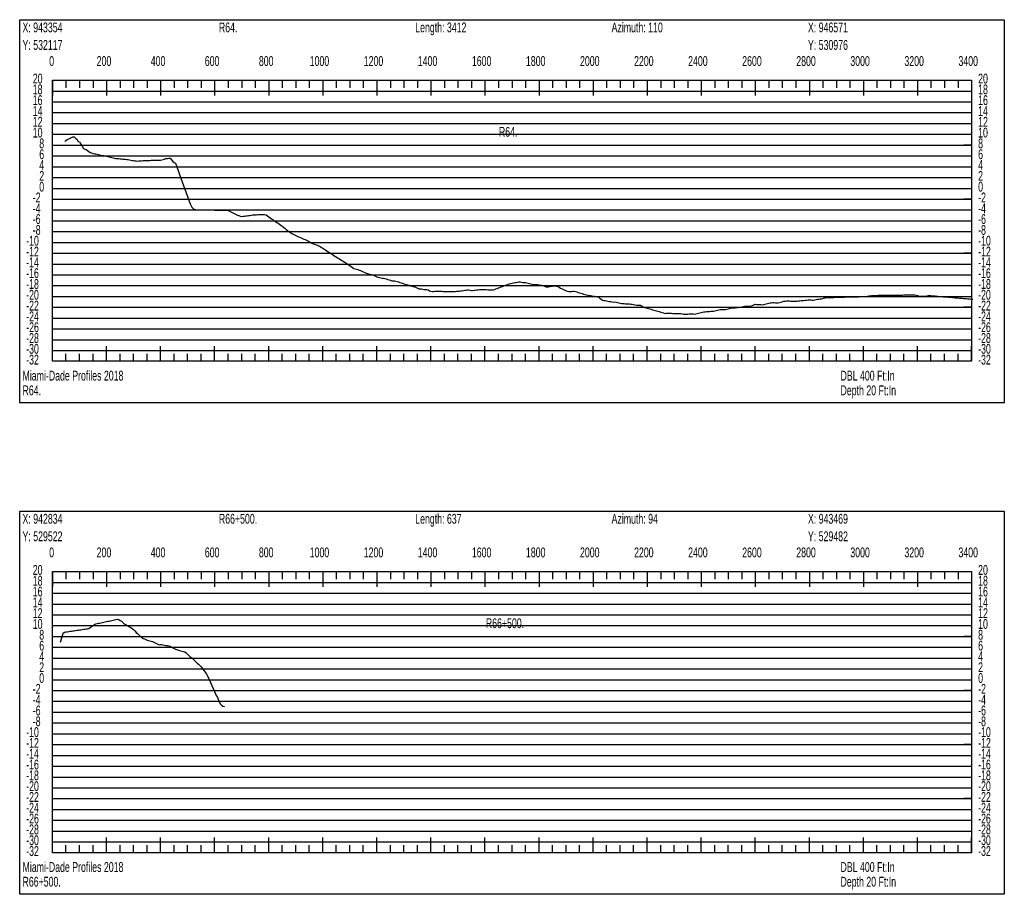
# Model space of a CAD drawing. Header units: feet. Extents: x 1 to 30, y -268 to -1.
# Tile 27 of 94: x 11 to 20, y -191 to -183. Entities that reach past the tile are written whole.
import ezdxf

# ---------------------------------------------------------------- set-up
doc = ezdxf.new("R2010")
doc.units = ezdxf.units.FT
doc.header["$MEASUREMENT"] = 0
doc.layers.add('LABELS', color=7, linetype='Continuous')
doc.layers.add('XSECTION', color=7, linetype='Continuous')

msp = doc.modelspace()

# ---------------------------------------------------------------- linework, layer by layer
at = {"layer": 'XSECTION', "color": 0, "linetype": 'Continuous'}
for points in [[(11.106, -182.8), (20.212, -182.8), (20.212, -186.345), (11.106, -186.345), (11.106, -182.8)], [(11.409, -183.36), (19.909, -183.36), (19.909, -185.96), (11.409, -185.96), (11.409, -183.36)], [(11.409, -183.36), (11.409, -183.501)], [(11.409, -183.36), (11.409, -183.501)], [(11.409, -183.36), (11.409, -183.43)], [(11.409, -183.36), (11.409, -183.43)], [(11.534, -183.36), (11.534, -183.43)], [(11.659, -183.36), (11.659, -183.43)], [(11.784, -183.36), (11.784, -183.43)], [(11.909, -183.36), (11.909, -183.501)], [(11.909, -183.36), (11.909, -183.43)], [(12.034, -183.36), (12.034, -183.43)], [(12.159, -183.36), (12.159, -183.43)], [(12.284, -183.36), (12.284, -183.43)], [(12.409, -183.36), (12.409, -183.501)], [(12.409, -183.36), (12.409, -183.43)], [(12.534, -183.36), (12.534, -183.43)], [(12.659, -183.36), (12.659, -183.43)], [(12.784, -183.36), (12.784, -183.43)], [(12.909, -183.36), (12.909, -183.501)], [(12.909, -183.36), (12.909, -183.43)], [(13.034, -183.36), (13.034, -183.43)], [(13.159, -183.36), (13.159, -183.43)], [(13.284, -183.36), (13.284, -183.43)], [(13.409, -183.36), (13.409, -183.501)], [(13.409, -183.36), (13.409, -183.43)], [(13.534, -183.36), (13.534, -183.43)], [(13.659, -183.36), (13.659, -183.43)], [(13.784, -183.36), (13.784, -183.43)], [(13.909, -183.36), (13.909, -183.501)], [(13.909, -183.36), (13.909, -183.43)], [(14.034, -183.36), (14.034, -183.43)], [(14.159, -183.36), (14.159, -183.43)], [(14.284, -183.36), (14.284, -183.43)], [(14.409, -183.36), (14.409, -183.501)], [(14.409, -183.36), (14.409, -183.43)], [(14.534, -183.36), (14.534, -183.43)], [(14.659, -183.36), (14.659, -183.43)], [(14.784, -183.36), (14.784, -183.43)], [(14.909, -183.36), (14.909, -183.501)], [(14.909, -183.36), (14.909, -183.43)], [(15.034, -183.36), (15.034, -183.43)], [(15.159, -183.36), (15.159, -183.43)], [(15.284, -183.36), (15.284, -183.43)], [(15.409, -183.36), (15.409, -183.501)], [(15.409, -183.36), (15.409, -183.43)], [(15.534, -183.36), (15.534, -183.43)], [(15.659, -183.36), (15.659, -183.43)], [(15.784, -183.36), (15.784, -183.43)], [(15.909, -183.36), (15.909, -183.501)], [(15.909, -183.36), (15.909, -183.43)], [(16.034, -183.36), (16.034, -183.43)], [(16.159, -183.36), (16.159, -183.43)], [(16.284, -183.36), (16.284, -183.43)], [(16.409, -183.36), (16.409, -183.501)], [(16.409, -183.36), (16.409, -183.43)], [(16.534, -183.36), (16.534, -183.43)], [(16.659, -183.36), (16.659, -183.43)], [(16.784, -183.36), (16.784, -183.43)], [(16.909, -183.36), (16.909, -183.501)], [(16.909, -183.36), (16.909, -183.43)], [(17.034, -183.36), (17.034, -183.43)], [(17.159, -183.36), (17.159, -183.43)], [(17.284, -183.36), (17.284, -183.43)], [(17.409, -183.36), (17.409, -183.501)], [(17.409, -183.36), (17.409, -183.43)], [(17.534, -183.36), (17.534, -183.43)], [(17.659, -183.36), (17.659, -183.43)], [(17.784, -183.36), (17.784, -183.43)], [(17.909, -183.36), (17.909, -183.501)], [(17.909, -183.36), (17.909, -183.43)], [(18.034, -183.36), (18.034, -183.43)], [(18.159, -183.36), (18.159, -183.43)], [(18.284, -183.36), (18.284, -183.43)], [(18.409, -183.36), (18.409, -183.501)], [(18.409, -183.36), (18.409, -183.43)], [(18.534, -183.36), (18.534, -183.43)], [(18.659, -183.36), (18.659, -183.43)], [(18.784, -183.36), (18.784, -183.43)], [(18.909, -183.36), (18.909, -183.501)], [(18.909, -183.36), (18.909, -183.43)], [(19.034, -183.36), (19.034, -183.43)], [(19.159, -183.36), (19.159, -183.43)], [(19.284, -183.36), (19.284, -183.43)], [(19.409, -183.36), (19.409, -183.501)], [(19.409, -183.36), (19.409, -183.43)], [(19.534, -183.36), (19.534, -183.43)], [(19.659, -183.36), (19.659, -183.43)], [(19.784, -183.36), (19.784, -183.43)], [(19.909, -183.36), (19.909, -183.501)], [(19.909, -183.36), (19.909, -183.43)], [(11.409, -183.96), (11.479, -183.96)], [(19.909, -183.96), (19.839, -183.96)], [(11.409, -184.46), (11.479, -184.46)], [(19.909, -184.46), (19.839, -184.46)], [(11.409, -184.96), (11.479, -184.96)], [(19.909, -184.96), (19.839, -184.96)], [(11.409, -185.46), (11.479, -185.46)], [(19.909, -185.46), (19.839, -185.46)], [(11.409, -185.96), (11.409, -185.819)], [(11.409, -185.96), (11.409, -185.819)], [(11.909, -185.96), (11.909, -185.819)], [(12.409, -185.96), (12.409, -185.819)], [(12.909, -185.96), (12.909, -185.819)], [(13.409, -185.96), (13.409, -185.819)], [(13.909, -185.96), (13.909, -185.819)], [(14.409, -185.96), (14.409, -185.819)], [(14.909, -185.96), (14.909, -185.819)], [(15.409, -185.96), (15.409, -185.819)], [(15.909, -185.96), (15.909, -185.819)], [(16.409, -185.96), (16.409, -185.819)], [(16.909, -185.96), (16.909, -185.819)], [(17.409, -185.96), (17.409, -185.819)], [(17.909, -185.96), (17.909, -185.819)], [(18.409, -185.96), (18.409, -185.819)], [(18.909, -185.96), (18.909, -185.819)], [(19.409, -185.96), (19.409, -185.819)], [(19.909, -185.96), (19.909, -185.819)], [(11.409, -185.96), (11.409, -185.89)], [(11.409, -185.96), (11.409, -185.89)], [(11.534, -185.96), (11.534, -185.89)], [(11.659, -185.96), (11.659, -185.89)], [(11.784, -185.96), (11.784, -185.89)], [(11.909, -185.96), (11.909, -185.89)], [(12.034, -185.96), (12.034, -185.89)], [(12.159, -185.96), (12.159, -185.89)], [(12.284, -185.96), (12.284, -185.89)], [(12.409, -185.96), (12.409, -185.89)], [(12.534, -185.96), (12.534, -185.89)], [(12.659, -185.96), (12.659, -185.89)], [(12.784, -185.96), (12.784, -185.89)], [(12.909, -185.96), (12.909, -185.89)], [(13.034, -185.96), (13.034, -185.89)], [(13.159, -185.96), (13.159, -185.89)], [(13.284, -185.96), (13.284, -185.89)], [(13.409, -185.96), (13.409, -185.89)], [(13.534, -185.96), (13.534, -185.89)], [(13.659, -185.96), (13.659, -185.89)], [(13.784, -185.96), (13.784, -185.89)], [(13.909, -185.96), (13.909, -185.89)], [(14.034, -185.96), (14.034, -185.89)], [(14.159, -185.96), (14.159, -185.89)], [(14.284, -185.96), (14.284, -185.89)], [(14.409, -185.96), (14.409, -185.89)], [(14.534, -185.96), (14.534, -185.89)], [(14.659, -185.96), (14.659, -185.89)], [(14.784, -185.96), (14.784, -185.89)], [(14.909, -185.96), (14.909, -185.89)], [(15.034, -185.96), (15.034, -185.89)], [(15.159, -185.96), (15.159, -185.89)], [(15.284, -185.96), (15.284, -185.89)], [(15.409, -185.96), (15.409, -185.89)], [(15.534, -185.96), (15.534, -185.89)], [(15.659, -185.96), (15.659, -185.89)], [(15.784, -185.96), (15.784, -185.89)], [(15.909, -185.96), (15.909, -185.89)], [(16.034, -185.96), (16.034, -185.89)], [(16.159, -185.96), (16.159, -185.89)], [(16.284, -185.96), (16.284, -185.89)], [(16.409, -185.96), (16.409, -185.89)], [(16.534, -185.96), (16.534, -185.89)], [(16.659, -185.96), (16.659, -185.89)], [(16.784, -185.96), (16.784, -185.89)], [(16.909, -185.96), (16.909, -185.89)], [(17.034, -185.96), (17.034, -185.89)], [(17.159, -185.96), (17.159, -185.89)], [(17.284, -185.96), (17.284, -185.89)], [(17.409, -185.96), (17.409, -185.89)], [(17.534, -185.96), (17.534, -185.89)], [(17.659, -185.96), (17.659, -185.89)], [(17.784, -185.96), (17.784, -185.89)], [(17.909, -185.96), (17.909, -185.89)], [(18.034, -185.96), (18.034, -185.89)], [(18.159, -185.96), (18.159, -185.89)], [(18.284, -185.96), (18.284, -185.89)], [(18.409, -185.96), (18.409, -185.89)], [(18.534, -185.96), (18.534, -185.89)], [(18.659, -185.96), (18.659, -185.89)], [(18.784, -185.96), (18.784, -185.89)], [(18.909, -185.96), (18.909, -185.89)], [(19.034, -185.96), (19.034, -185.89)], [(19.159, -185.96), (19.159, -185.89)], [(19.284, -185.96), (19.284, -185.89)], [(19.409, -185.96), (19.409, -185.89)], [(19.534, -185.96), (19.534, -185.89)], [(19.659, -185.96), (19.659, -185.89)], [(19.784, -185.96), (19.784, -185.89)], [(19.909, -185.96), (19.909, -185.89)], [(11.106, -187.345), (20.212, -187.345), (20.212, -190.89), (11.106, -190.89), (11.106, -187.345)], [(11.409, -187.905), (19.909, -187.905), (19.909, -190.505), (11.409, -190.505), (11.409, -187.905)], [(11.409, -187.905), (11.409, -188.046)], [(11.409, -187.905), (11.409, -188.046)], [(11.409, -187.905), (11.409, -187.975)], [(11.409, -187.905), (11.409, -187.975)], [(11.534, -187.905), (11.534, -187.975)], [(11.659, -187.905), (11.659, -187.975)], [(11.784, -187.905), (11.784, -187.975)], [(11.909, -187.905), (11.909, -188.046)], [(11.909, -187.905), (11.909, -187.975)], [(12.034, -187.905), (12.034, -187.975)], [(12.159, -187.905), (12.159, -187.975)], [(12.284, -187.905), (12.284, -187.975)], [(12.409, -187.905), (12.409, -188.046)], [(12.409, -187.905), (12.409, -187.975)], [(12.534, -187.905), (12.534, -187.975)], [(12.659, -187.905), (12.659, -187.975)], [(12.784, -187.905), (12.784, -187.975)], [(12.909, -187.905), (12.909, -188.046)], [(12.909, -187.905), (12.909, -187.975)], [(13.034, -187.905), (13.034, -187.975)], [(13.159, -187.905), (13.159, -187.975)], [(13.284, -187.905), (13.284, -187.975)], [(13.409, -187.905), (13.409, -188.046)], [(13.409, -187.905), (13.409, -187.975)], [(13.534, -187.905), (13.534, -187.975)], [(13.659, -187.905), (13.659, -187.975)], [(13.784, -187.905), (13.784, -187.975)], [(13.909, -187.905), (13.909, -188.046)], [(13.909, -187.905), (13.909, -187.975)], [(14.034, -187.905), (14.034, -187.975)], [(14.159, -187.905), (14.159, -187.975)], [(14.284, -187.905), (14.284, -187.975)], [(14.409, -187.905), (14.409, -188.046)], [(14.409, -187.905), (14.409, -187.975)], [(14.534, -187.905), (14.534, -187.975)], [(14.659, -187.905), (14.659, -187.975)], [(14.784, -187.905), (14.784, -187.975)], [(14.909, -187.905), (14.909, -188.046)], [(14.909, -187.905), (14.909, -187.975)], [(15.034, -187.905), (15.034, -187.975)], [(15.159, -187.905), (15.159, -187.975)], [(15.284, -187.905), (15.284, -187.975)], [(15.409, -187.905), (15.409, -188.046)], [(15.409, -187.905), (15.409, -187.975)], [(15.534, -187.905), (15.534, -187.975)], [(15.659, -187.905), (15.659, -187.975)], [(15.784, -187.905), (15.784, -187.975)], [(15.909, -187.905), (15.909, -188.046)], [(15.909, -187.905), (15.909, -187.975)], [(16.034, -187.905), (16.034, -187.975)], [(16.159, -187.905), (16.159, -187.975)], [(16.284, -187.905), (16.284, -187.975)], [(16.409, -187.905), (16.409, -188.046)], [(16.409, -187.905), (16.409, -187.975)], [(16.534, -187.905), (16.534, -187.975)], [(16.659, -187.905), (16.659, -187.975)], [(16.784, -187.905), (16.784, -187.975)], [(16.909, -187.905), (16.909, -188.046)], [(16.909, -187.905), (16.909, -187.975)], [(17.034, -187.905), (17.034, -187.975)], [(17.159, -187.905), (17.159, -187.975)], [(17.284, -187.905), (17.284, -187.975)], [(17.409, -187.905), (17.409, -188.046)], [(17.409, -187.905), (17.409, -187.975)], [(17.534, -187.905), (17.534, -187.975)], [(17.659, -187.905), (17.659, -187.975)], [(17.784, -187.905), (17.784, -187.975)], [(17.909, -187.905), (17.909, -188.046)], [(17.909, -187.905), (17.909, -187.975)], [(18.034, -187.905), (18.034, -187.975)], [(18.159, -187.905), (18.159, -187.975)], [(18.284, -187.905), (18.284, -187.975)], [(18.409, -187.905), (18.409, -188.046)], [(18.409, -187.905), (18.409, -187.975)], [(18.534, -187.905), (18.534, -187.975)], [(18.659, -187.905), (18.659, -187.975)], [(18.784, -187.905), (18.784, -187.975)], [(18.909, -187.905), (18.909, -188.046)], [(18.909, -187.905), (18.909, -187.975)], [(19.034, -187.905), (19.034, -187.975)], [(19.159, -187.905), (19.159, -187.975)], [(19.284, -187.905), (19.284, -187.975)], [(19.409, -187.905), (19.409, -188.046)], [(19.409, -187.905), (19.409, -187.975)], [(19.534, -187.905), (19.534, -187.975)], [(19.659, -187.905), (19.659, -187.975)], [(19.784, -187.905), (19.784, -187.975)], [(19.909, -187.905), (19.909, -188.046)], [(19.909, -187.905), (19.909, -187.975)], [(11.409, -188.505), (11.479, -188.505)], [(19.909, -188.505), (19.839, -188.505)], [(11.409, -189.005), (11.479, -189.005)], [(19.909, -189.005), (19.839, -189.005)], [(11.409, -189.505), (11.479, -189.505)], [(19.909, -189.505), (19.839, -189.505)], [(11.409, -190.005), (11.479, -190.005)], [(19.909, -190.005), (19.839, -190.005)], [(11.409, -190.505), (11.409, -190.364)], [(11.409, -190.505), (11.409, -190.364)], [(11.909, -190.505), (11.909, -190.364)], [(12.409, -190.505), (12.409, -190.364)], [(12.909, -190.505), (12.909, -190.364)], [(13.409, -190.505), (13.409, -190.364)], [(13.909, -190.505), (13.909, -190.364)], [(14.409, -190.505), (14.409, -190.364)], [(14.909, -190.505), (14.909, -190.364)], [(15.409, -190.505), (15.409, -190.364)], [(15.909, -190.505), (15.909, -190.364)], [(16.409, -190.505), (16.409, -190.364)], [(16.909, -190.505), (16.909, -190.364)], [(17.409, -190.505), (17.409, -190.364)], [(17.909, -190.505), (17.909, -190.364)], [(18.409, -190.505), (18.409, -190.364)], [(18.909, -190.505), (18.909, -190.364)], [(19.409, -190.505), (19.409, -190.364)], [(19.909, -190.505), (19.909, -190.364)], [(11.409, -190.505), (11.409, -190.435)], [(11.409, -190.505), (11.409, -190.435)], [(11.534, -190.505), (11.534, -190.435)], [(11.659, -190.505), (11.659, -190.435)], [(11.784, -190.505), (11.784, -190.435)], [(11.909, -190.505), (11.909, -190.435)], [(12.034, -190.505), (12.034, -190.435)], [(12.159, -190.505), (12.159, -190.435)], [(12.284, -190.505), (12.284, -190.435)], [(12.409, -190.505), (12.409, -190.435)], [(12.534, -190.505), (12.534, -190.435)], [(12.659, -190.505), (12.659, -190.435)], [(12.784, -190.505), (12.784, -190.435)], [(12.909, -190.505), (12.909, -190.435)], [(13.034, -190.505), (13.034, -190.435)], [(13.159, -190.505), (13.159, -190.435)], [(13.284, -190.505), (13.284, -190.435)], [(13.409, -190.505), (13.409, -190.435)], [(13.534, -190.505), (13.534, -190.435)], [(13.659, -190.505), (13.659, -190.435)], [(13.784, -190.505), (13.784, -190.435)], [(13.909, -190.505), (13.909, -190.435)], [(14.034, -190.505), (14.034, -190.435)], [(14.159, -190.505), (14.159, -190.435)], [(14.284, -190.505), (14.284, -190.435)], [(14.409, -190.505), (14.409, -190.435)], [(14.534, -190.505), (14.534, -190.435)], [(14.659, -190.505), (14.659, -190.435)], [(14.784, -190.505), (14.784, -190.435)], [(14.909, -190.505), (14.909, -190.435)], [(15.034, -190.505), (15.034, -190.435)], [(15.159, -190.505), (15.159, -190.435)], [(15.284, -190.505), (15.284, -190.435)], [(15.409, -190.505), (15.409, -190.435)], [(15.534, -190.505), (15.534, -190.435)], [(15.659, -190.505), (15.659, -190.435)], [(15.784, -190.505), (15.784, -190.435)], [(15.909, -190.505), (15.909, -190.435)], [(16.034, -190.505), (16.034, -190.435)], [(16.159, -190.505), (16.159, -190.435)], [(16.284, -190.505), (16.284, -190.435)], [(16.409, -190.505), (16.409, -190.435)], [(16.534, -190.505), (16.534, -190.435)], [(16.659, -190.505), (16.659, -190.435)], [(16.784, -190.505), (16.784, -190.435)], [(16.909, -190.505), (16.909, -190.435)], [(17.034, -190.505), (17.034, -190.435)], [(17.159, -190.505), (17.159, -190.435)], [(17.284, -190.505), (17.284, -190.435)], [(17.409, -190.505), (17.409, -190.435)], [(17.534, -190.505), (17.534, -190.435)], [(17.659, -190.505), (17.659, -190.435)], [(17.784, -190.505), (17.784, -190.435)], [(17.909, -190.505), (17.909, -190.435)], [(18.034, -190.505), (18.034, -190.435)], [(18.159, -190.505), (18.159, -190.435)], [(18.284, -190.505), (18.284, -190.435)], [(18.409, -190.505), (18.409, -190.435)], [(18.534, -190.505), (18.534, -190.435)], [(18.659, -190.505), (18.659, -190.435)], [(18.784, -190.505), (18.784, -190.435)], [(18.909, -190.505), (18.909, -190.435)], [(19.034, -190.505), (19.034, -190.435)], [(19.159, -190.505), (19.159, -190.435)], [(19.284, -190.505), (19.284, -190.435)], [(19.409, -190.505), (19.409, -190.435)], [(19.534, -190.505), (19.534, -190.435)], [(19.659, -190.505), (19.659, -190.435)], [(19.784, -190.505), (19.784, -190.435)], [(19.909, -190.505), (19.909, -190.435)]]:
    msp.add_lwpolyline(points, dxfattribs=at)
at = {"layer": 'XSECTION', "color": 0}
for points in [[(11.409, -183.46), (19.909, -183.46)], [(11.409, -183.56), (19.909, -183.56)], [(11.409, -183.66), (19.909, -183.66)], [(11.409, -183.76), (19.909, -183.76)], [(11.409, -183.86), (19.909, -183.86)], [(11.409, -183.96), (19.909, -183.96)], [(11.409, -184.06), (19.909, -184.06)], [(11.409, -184.16), (19.909, -184.16)], [(11.409, -184.26), (19.909, -184.26)], [(11.409, -184.36), (19.909, -184.36)], [(11.409, -184.46), (19.909, -184.46)], [(11.409, -184.56), (19.909, -184.56)], [(11.409, -184.66), (19.909, -184.66)], [(11.409, -184.76), (19.909, -184.76)], [(11.409, -184.86), (19.909, -184.86)], [(11.409, -184.96), (19.909, -184.96)], [(11.409, -185.06), (19.909, -185.06)], [(11.409, -185.16), (19.909, -185.16)], [(11.409, -185.26), (19.909, -185.26)], [(11.409, -185.36), (19.909, -185.36)], [(11.409, -185.46), (19.909, -185.46)], [(11.409, -185.56), (19.909, -185.56)], [(11.409, -185.66), (19.909, -185.66)], [(11.409, -185.76), (19.909, -185.76)], [(11.409, -185.86), (19.909, -185.86)], [(11.409, -188.005), (19.909, -188.005)], [(11.409, -188.105), (19.909, -188.105)], [(11.409, -188.205), (19.909, -188.205)], [(11.409, -188.305), (19.909, -188.305)], [(11.409, -188.405), (19.909, -188.405)], [(11.409, -188.505), (19.909, -188.505)], [(11.409, -188.605), (19.909, -188.605)], [(11.409, -188.705), (19.909, -188.705)], [(11.409, -188.805), (19.909, -188.805)], [(11.409, -188.905), (19.909, -188.905)], [(11.409, -189.005), (19.909, -189.005)], [(11.409, -189.105), (19.909, -189.105)], [(11.409, -189.205), (19.909, -189.205)], [(11.409, -189.305), (19.909, -189.305)], [(11.409, -189.405), (19.909, -189.405)], [(11.409, -189.505), (19.909, -189.505)], [(11.409, -189.605), (19.909, -189.605)], [(11.409, -189.705), (19.909, -189.705)], [(11.409, -189.805), (19.909, -189.805)], [(11.409, -189.905), (19.909, -189.905)], [(11.409, -190.005), (19.909, -190.005)], [(11.409, -190.105), (19.909, -190.105)], [(11.409, -190.205), (19.909, -190.205)], [(11.409, -190.305), (19.909, -190.305)], [(11.409, -190.405), (19.909, -190.405)]]:
    msp.add_lwpolyline(points, dxfattribs=at)
at = {"layer": 'XSECTION', "color": 5, "linetype": 'Continuous'}
for points in [[(11.522, -183.926), (11.534, -183.9165), (11.5465, -183.9095), (11.559, -183.9035), (11.5715, -183.896), (11.584, -183.889), (11.5965, -183.8845), (11.609, -183.8845), (11.6215, -183.895), (11.634, -183.906), (11.6465, -183.9255), (11.659, -183.9305), (11.6715, -183.9505), (11.684, -183.971), (11.6965, -183.9915), (11.709, -183.9985), (11.7215, -184.0015), (11.734, -184.01), (11.7465, -184.019), (11.759, -184.027), (11.7715, -184.0325), (11.784, -184.0375), (11.7965, -184.0395), (11.809, -184.0415), (11.8215, -184.0435), (11.834, -184.0465), (11.8465, -184.0505), (11.859, -184.0545), (11.8715, -184.056), (11.884, -184.0575), (11.8965, -184.0605), (11.909, -184.0635), (11.9215, -184.066), (11.934, -184.069), (11.9465, -184.0715), (11.959, -184.0745), (11.9715, -184.077), (11.984, -184.08), (11.9965, -184.0825), (12.009, -184.0845), (12.0215, -184.0855), (12.034, -184.087), (12.0465, -184.088), (12.059, -184.089), (12.0715, -184.0905), (12.084, -184.0915), (12.0965, -184.093), (12.109, -184.094), (12.1215, -184.096), (12.134, -184.0985), (12.1465, -184.1015), (12.159, -184.104), (12.1715, -184.1055), (12.184, -184.106), (12.1965, -184.1075), (12.209, -184.1065), (12.2215, -184.1055), (12.234, -184.1045), (12.2465, -184.104), (12.259, -184.1035), (12.2715, -184.103), (12.284, -184.1025), (12.2965, -184.1015), (12.309, -184.101), (12.3215, -184.1005), (12.334, -184.1), (12.3465, -184.099), (12.359, -184.099), (12.3715, -184.099), (12.384, -184.099), (12.3965, -184.099), (12.409, -184.099), (12.4215, -184.096), (12.434, -184.093), (12.4465, -184.09), (12.459, -184.085), (12.4715, -184.0825), (12.484, -184.0805), (12.4965, -184.08), (12.509, -184.0965), (12.5215, -184.1115), (12.534, -184.1195), (12.5465, -184.128), (12.559, -184.162), (12.5715, -184.196), (12.584, -184.2305), (12.5965, -184.2645), (12.609, -184.2985), (12.6215, -184.3325), (12.634, -184.3665), (12.6465, -184.4005), (12.659, -184.4345), (12.6715, -184.4685), (12.684, -184.5025), (12.6965, -184.535), (12.709, -184.545), (12.7215, -184.555), (12.734, -184.557), (12.7465, -184.5575), (12.759, -184.5575), (12.7715, -184.558), (12.784, -184.558), (12.7965, -184.5585), (12.809, -184.5585), (12.8215, -184.559), (12.834, -184.559), (12.8465, -184.5595), (12.859, -184.5595), (12.8715, -184.5595), (12.884, -184.56), (12.8965, -184.56), (12.909, -184.5605), (12.9215, -184.5605), (12.934, -184.561), (12.9465, -184.561), (12.959, -184.5615), (12.9715, -184.5615), (12.984, -184.562), (12.9965, -184.562), (13.009, -184.562), (13.0215, -184.5625), (13.034, -184.5655), (13.0465, -184.571), (13.059, -184.577), (13.0715, -184.5825), (13.084, -184.589), (13.0965, -184.595), (13.109, -184.6015), (13.1215, -184.6075), (13.134, -184.6125), (13.1465, -184.617), (13.159, -184.619), (13.1715, -184.6175), (13.184, -184.616), (13.1965, -184.615), (13.209, -184.6145), (13.2215, -184.612), (13.234, -184.61), (13.2465, -184.6075), (13.259, -184.605), (13.2715, -184.6045), (13.284, -184.604), (13.2965, -184.6035), (13.309, -184.603), (13.3215, -184.6025), (13.334, -184.6015), (13.3465, -184.601), (13.359, -184.6005), (13.3715, -184.601), (13.384, -184.6045), (13.3965, -184.613), (13.409, -184.6225), (13.4215, -184.632), (13.434, -184.641), (13.4465, -184.6495), (13.459, -184.6595), (13.4715, -184.6675), (13.484, -184.6745), (13.4965, -184.6815), (13.509, -184.69), (13.5215, -184.6995), (13.534, -184.7095), (13.5465, -184.7195), (13.559, -184.7295), (13.5715, -184.7395), (13.584, -184.749), (13.5965, -184.759), (13.609, -184.768), (13.6215, -184.777), (13.634, -184.7835), (13.6465, -184.7895), (13.659, -184.796), (13.6715, -184.8015), (13.684, -184.807), (13.6965, -184.8125), (13.709, -184.818), (13.7215, -184.8235), (13.734, -184.829), (13.7465, -184.8345), (13.759, -184.84), (13.7715, -184.8455), (13.784, -184.853), (13.7965, -184.861), (13.809, -184.867), (13.8215, -184.8725), (13.834, -184.877), (13.8465, -184.8815), (13.859, -184.886), (13.8715, -184.891), (13.884, -184.898), (13.8965, -184.906), (13.909, -184.914), (13.9215, -184.922), (13.934, -184.93), (13.9465, -184.938), (13.959, -184.946), (13.9715, -184.954), (13.984, -184.962), (13.9965, -184.97), (14.009, -184.978), (14.0215, -184.986), (14.034, -184.994), (14.0465, -185.002), (14.059, -185.01), (14.0715, -185.018), (14.084, -185.026), (14.0965, -185.034), (14.109, -185.042), (14.1215, -185.05), (14.134, -185.058), (14.1465, -185.0665), (14.159, -185.075), (14.1715, -185.084), (14.184, -185.093), (14.1965, -185.1), (14.209, -185.105), (14.2215, -185.1085), (14.234, -185.112), (14.2465, -185.1155), (14.259, -185.1195), (14.2715, -185.1255), (14.284, -185.132), (14.2965, -185.138), (14.309, -185.1435), (14.3215, -185.149), (14.334, -185.154), (14.3465, -185.154), (14.359, -185.156), (14.3715, -185.1595), (14.384, -185.1655), (14.3965, -185.1715), (14.409, -185.1775), (14.4215, -185.1815), (14.434, -185.185), (14.4465, -185.1885), (14.459, -185.1895), (14.4715, -185.19), (14.484, -185.194), (14.4965, -185.198), (14.509, -185.2025), (14.5215, -185.2065), (14.534, -185.2105), (14.5465, -185.2145), (14.559, -185.215), (14.5715, -185.216), (14.584, -185.2195), (14.5965, -185.2225), (14.609, -185.226), (14.6215, -185.2295), (14.634, -185.2325), (14.6465, -185.237), (14.659, -185.2435), (14.6715, -185.247), (14.684, -185.2505), (14.6965, -185.254), (14.709, -185.257), (14.7215, -185.2605), (14.734, -185.264), (14.7465, -185.268), (14.759, -185.2725), (14.7715, -185.277), (14.784, -185.282), (14.7965, -185.2885), (14.809, -185.29), (14.8215, -185.2905), (14.834, -185.294), (14.8465, -185.295), (14.859, -185.295), (14.8715, -185.295), (14.884, -185.298), (14.8965, -185.3075), (14.909, -185.3125), (14.9215, -185.3145), (14.934, -185.313), (14.9465, -185.311), (14.959, -185.31), (14.9715, -185.3105), (14.984, -185.3115), (14.9965, -185.312), (15.009, -185.3125), (15.0215, -185.313), (15.034, -185.314), (15.0465, -185.3145), (15.059, -185.315), (15.0715, -185.315), (15.084, -185.315), (15.0965, -185.315), (15.109, -185.315), (15.1215, -185.3145), (15.134, -185.313), (15.1465, -185.3115), (15.159, -185.31), (15.1715, -185.31), (15.184, -185.309), (15.1965, -185.307), (15.209, -185.3045), (15.2215, -185.3025), (15.234, -185.3005), (15.2465, -185.2995), (15.259, -185.2995), (15.2715, -185.302), (15.284, -185.3045), (15.2965, -185.3035), (15.309, -185.3025), (15.3215, -185.301), (15.334, -185.3), (15.3465, -185.298), (15.359, -185.2945), (15.3715, -185.2945), (15.384, -185.2945), (15.3965, -185.2955), (15.409, -185.296), (15.4215, -185.297), (15.434, -185.2975), (15.4465, -185.2985), (15.459, -185.299), (15.4715, -185.2995), (15.484, -185.299), (15.4965, -185.2945), (15.509, -185.29), (15.5215, -185.2855), (15.534, -185.281), (15.5465, -185.2765), (15.559, -185.272), (15.5715, -185.2675), (15.584, -185.263), (15.5965, -185.2585), (15.609, -185.254), (15.6215, -185.2495), (15.634, -185.2435), (15.6465, -185.239), (15.659, -185.2365), (15.6715, -185.234), (15.684, -185.232), (15.6965, -185.2295), (15.709, -185.227), (15.7215, -185.225), (15.734, -185.225), (15.7465, -185.227), (15.759, -185.23), (15.7715, -185.23), (15.784, -185.2315), (15.7965, -185.2345), (15.809, -185.238), (15.8215, -185.241), (15.834, -185.2445), (15.8465, -185.2475), (15.859, -185.2495), (15.8715, -185.2495), (15.884, -185.25), (15.8965, -185.25), (15.909, -185.253), (15.9215, -185.255), (15.934, -185.255), (15.9465, -185.26), (15.959, -185.266), (15.9715, -185.2695), (15.984, -185.27), (15.9965, -185.2695), (16.009, -185.2675), (16.0215, -185.2655), (16.034, -185.2635), (16.0465, -185.2615), (16.059, -185.261), (16.0715, -185.2645), (16.084, -185.2685), (16.0965, -185.275), (16.109, -185.2845), (16.1215, -185.2905), (16.134, -185.2965), (16.1465, -185.3025), (16.159, -185.307), (16.1715, -185.311), (16.184, -185.3145), (16.1965, -185.315), (16.209, -185.314), (16.2215, -185.3115), (16.234, -185.3115), (16.2465, -185.3145), (16.259, -185.3185), (16.2715, -185.322), (16.284, -185.326), (16.2965, -185.33), (16.309, -185.334), (16.3215, -185.338), (16.334, -185.342), (16.3465, -185.3455), (16.359, -185.348), (16.3715, -185.35), (16.384, -185.352), (16.3965, -185.3545), (16.409, -185.3565), (16.4215, -185.3585), (16.434, -185.361), (16.4465, -185.363), (16.459, -185.365), (16.4715, -185.3745), (16.484, -185.3845), (16.4965, -185.395), (16.509, -185.397), (16.5215, -185.3985), (16.534, -185.4005), (16.5465, -185.4035), (16.559, -185.406), (16.5715, -185.408), (16.584, -185.41), (16.5965, -185.412), (16.609, -185.4105), (16.6215, -185.413), (16.634, -185.4165), (16.6465, -185.419), (16.659, -185.4215), (16.6715, -185.424), (16.684, -185.424), (16.6965, -185.4255), (16.709, -185.429), (16.7215, -185.429), (16.734, -185.429), (16.7465, -185.429), (16.759, -185.4305), (16.7715, -185.432), (16.784, -185.4335), (16.7965, -185.437), (16.809, -185.4395), (16.8215, -185.4395), (16.834, -185.4395), (16.8465, -185.442), (16.859, -185.4495), (16.8715, -185.4555), (16.884, -185.4615), (16.8965, -185.465), (16.909, -185.4685), (16.9215, -185.472), (16.934, -185.4755), (16.9465, -185.479), (16.959, -185.483), (16.9715, -185.4865), (16.984, -185.49), (16.9965, -185.4935), (17.009, -185.497), (17.0215, -185.5005), (17.034, -185.5045), (17.0465, -185.508), (17.059, -185.512), (17.0715, -185.517), (17.084, -185.5145), (17.0965, -185.5145), (17.109, -185.514), (17.1215, -185.514), (17.134, -185.515), (17.1465, -185.5165), (17.159, -185.5175), (17.1715, -185.5175), (17.184, -185.518), (17.1965, -185.5175), (17.209, -185.5175), (17.2215, -185.518), (17.234, -185.521), (17.2465, -185.5225), (17.259, -185.5225), (17.2715, -185.5225), (17.284, -185.5225), (17.2965, -185.522), (17.309, -185.522), (17.3215, -185.522), (17.334, -185.522), (17.3465, -185.5225), (17.359, -185.522), (17.3715, -185.519), (17.384, -185.5155), (17.3965, -185.5125), (17.409, -185.5095), (17.4215, -185.5065), (17.434, -185.5035), (17.4465, -185.501), (17.459, -185.498), (17.4715, -185.498), (17.484, -185.498), (17.4965, -185.4975), (17.509, -185.4975), (17.5215, -185.497), (17.534, -185.4935), (17.5465, -185.4905), (17.559, -185.4875), (17.5715, -185.484), (17.584, -185.482), (17.5965, -185.482), (17.609, -185.4815), (17.6215, -185.4815), (17.634, -185.48), (17.6465, -185.478), (17.659, -185.476), (17.6715, -185.4725), (17.684, -185.469), (17.6965, -185.4665), (17.709, -185.4665), (17.7215, -185.4645), (17.734, -185.463), (17.7465, -185.4615), (17.759, -185.4595), (17.7715, -185.459), (17.784, -185.4575), (17.7965, -185.454), (17.809, -185.451), (17.8215, -185.45), (17.834, -185.4505), (17.8465, -185.4505), (17.859, -185.45), (17.8715, -185.4465), (17.884, -185.443), (17.8965, -185.4385), (17.909, -185.4325), (17.9215, -185.433), (17.934, -185.4335), (17.9465, -185.433), (17.959, -185.435), (17.9715, -185.437), (17.984, -185.4355), (17.9965, -185.4325), (18.009, -185.4295), (18.0215, -185.4265), (18.034, -185.4235), (18.0465, -185.42), (18.059, -185.418), (18.0715, -185.415), (18.084, -185.416), (18.0965, -185.419), (18.109, -185.419), (18.1215, -185.4185), (18.134, -185.415), (18.1465, -185.4115), (18.159, -185.4085), (18.1715, -185.405), (18.184, -185.4035), (18.1965, -185.4015), (18.209, -185.4), (18.2215, -185.4015), (18.234, -185.4025), (18.2465, -185.404), (18.259, -185.405), (18.2715, -185.404), (18.284, -185.403), (18.2965, -185.4025), (18.309, -185.401), (18.3215, -185.4), (18.334, -185.3985), (18.3465, -185.3975), (18.359, -185.396), (18.3715, -185.395), (18.384, -185.3935), (18.3965, -185.3925), (18.409, -185.391), (18.4215, -185.391), (18.434, -185.3945), (18.4465, -185.3935), (18.459, -185.39), (18.4715, -185.3875), (18.484, -185.386), (18.4965, -185.384), (18.509, -185.3825), (18.5215, -185.3815), (18.534, -185.3775), (18.5465, -185.3735), (18.559, -185.3715), (18.5715, -185.371), (18.584, -185.372), (18.5965, -185.371), (18.609, -185.3695), (18.6215, -185.369), (18.634, -185.3685), (18.6465, -185.368), (18.659, -185.3675), (18.6715, -185.3675), (18.684, -185.367), (18.6965, -185.3665), (18.709, -185.366), (18.7215, -185.366), (18.734, -185.3655), (18.7465, -185.365), (18.759, -185.365), (18.7715, -185.3645), (18.784, -185.364), (18.7965, -185.364), (18.809, -185.3635), (18.8215, -185.363), (18.834, -185.3625), (18.8465, -185.3625), (18.859, -185.362), (18.8715, -185.3615), (18.884, -185.3615), (18.8965, -185.361), (18.909, -185.3605), (18.9215, -185.3605), (18.934, -185.3595), (18.9465, -185.357), (18.959, -185.355), (18.9715, -185.3535), (18.984, -185.3525), (18.9965, -185.351), (19.009, -185.35), (19.0215, -185.35), (19.034, -185.35), (19.0465, -185.3495), (19.059, -185.3495), (19.0715, -185.3495), (19.084, -185.349), (19.0965, -185.349), (19.109, -185.349), (19.1215, -185.3485), (19.134, -185.3485), (19.1465, -185.3485), (19.159, -185.3485), (19.1715, -185.348), (19.184, -185.348), (19.1965, -185.348), (19.209, -185.3475), (19.2215, -185.3475), (19.234, -185.3475), (19.2465, -185.347), (19.259, -185.347), (19.2715, -185.347), (19.284, -185.3465), (19.2965, -185.3465), (19.309, -185.3465), (19.3215, -185.3465), (19.334, -185.346), (19.3465, -185.346), (19.359, -185.346), (19.3715, -185.346), (19.384, -185.346), (19.3965, -185.3485), (19.409, -185.3525), (19.4215, -185.356), (19.434, -185.356), (19.4465, -185.356), (19.459, -185.356), (19.4715, -185.356), (19.484, -185.356), (19.4965, -185.3545), (19.509, -185.3525), (19.5215, -185.3515), (19.534, -185.3525), (19.5465, -185.3535), (19.559, -185.3545), (19.5715, -185.3555), (19.584, -185.357), (19.5965, -185.358), (19.609, -185.359), (19.6215, -185.36), (19.634, -185.361), (19.6465, -185.362), (19.659, -185.363), (19.6715, -185.364), (19.684, -185.365), (19.6965, -185.366), (19.709, -185.367), (19.7215, -185.368), (19.734, -185.369), (19.7465, -185.3705), (19.759, -185.3715), (19.7715, -185.3725), (19.784, -185.3735), (19.7965, -185.3745), (19.809, -185.3755), (19.8215, -185.3765), (19.834, -185.3775), (19.8465, -185.3785), (19.859, -185.38), (19.8715, -185.381), (19.884, -185.3815), (19.8965, -185.383), (19.909, -185.385), (19.9215, -185.3865)], [(11.484, -188.557), (11.4965, -188.5175), (11.509, -188.473), (11.5215, -188.465), (11.534, -188.463), (11.5465, -188.461), (11.559, -188.459), (11.5715, -188.4575), (11.584, -188.4555), (11.5965, -188.4535), (11.609, -188.452), (11.6215, -188.45), (11.634, -188.448), (11.6465, -188.446), (11.659, -188.4445), (11.6715, -188.4425), (11.684, -188.4405), (11.6965, -188.4385), (11.709, -188.437), (11.7215, -188.435), (11.734, -188.433), (11.7465, -188.4305), (11.759, -188.4215), (11.7715, -188.4125), (11.784, -188.403), (11.7965, -188.3935), (11.809, -188.3885), (11.8215, -188.386), (11.834, -188.3835), (11.8465, -188.3805), (11.859, -188.378), (11.8715, -188.3755), (11.884, -188.3725), (11.8965, -188.37), (11.909, -188.3675), (11.9215, -188.3645), (11.934, -188.362), (11.9465, -188.3595), (11.959, -188.3565), (11.9715, -188.354), (11.984, -188.3515), (11.9965, -188.3485), (12.009, -188.346), (12.0215, -188.3495), (12.034, -188.358), (12.0465, -188.3635), (12.059, -188.375), (12.0715, -188.3885), (12.084, -188.3945), (12.0965, -188.4005), (12.109, -188.408), (12.1215, -188.4155), (12.134, -188.4235), (12.1465, -188.431), (12.159, -188.4405), (12.1715, -188.454), (12.184, -188.467), (12.1965, -188.4785), (12.209, -188.49), (12.2215, -188.5015), (12.234, -188.513), (12.2465, -188.523), (12.259, -188.528), (12.2715, -188.533), (12.284, -188.538), (12.2965, -188.5415), (12.309, -188.5445), (12.3215, -188.5485), (12.334, -188.552), (12.3465, -188.5575), (12.359, -188.5635), (12.3715, -188.5695), (12.384, -188.5755), (12.3965, -188.581), (12.409, -188.5805), (12.4215, -188.58), (12.434, -188.5825), (12.4465, -188.585), (12.459, -188.5875), (12.4715, -188.5895), (12.484, -188.5915), (12.4965, -188.5955), (12.509, -188.6025), (12.5215, -188.6095), (12.534, -188.6155), (12.5465, -188.621), (12.559, -188.627), (12.5715, -188.6325), (12.584, -188.636), (12.5965, -188.639), (12.609, -188.642), (12.6215, -188.644), (12.634, -188.6465), (12.6465, -188.657), (12.659, -188.669), (12.6715, -188.6805), (12.684, -188.6925), (12.6965, -188.704), (12.709, -188.7155), (12.7215, -188.7275), (12.734, -188.739), (12.7465, -188.751), (12.759, -188.7625), (12.7715, -188.774), (12.784, -188.786), (12.7965, -188.802), (12.809, -188.819), (12.8215, -188.8365), (12.834, -188.8535), (12.8465, -188.8765), (12.859, -188.904), (12.8715, -188.932), (12.884, -188.96), (12.8965, -188.9875), (12.909, -189.0155), (12.9215, -189.0435), (12.934, -189.071), (12.9465, -189.099), (12.959, -189.127), (12.9715, -189.142), (12.984, -189.1485), (12.9965, -189.154), (13.0012, -189.156)]]:
    msp.add_lwpolyline(points, dxfattribs=at)

# ---------------------------------------------------------------- texts
at = {"layer": 'LABELS', "color": 0, "width": 0.666667}
for s, p in [('X: 943354', (11.132, -182.917)), ('R64.', (12.948, -182.917)), ('Length: 3412', (14.764, -182.917)), ('Azimuth: 110', (16.58, -182.917)), ('X: 946571', (18.396, -182.917)), ('Y: 532117', (11.132, -183.079)), ('Y: 530976', (18.396, -183.079)), ('0', (11.379, -183.228)), ('0', (11.379, -183.228)), ('200', (11.818, -183.228)), ('400', (12.318, -183.228)), ('600', (12.818, -183.228)), ('800', (13.318, -183.228)), ('1000', (13.788, -183.228)), ('1200', (14.288, -183.228)), ('1400', (14.788, -183.228)), ('1600', (15.288, -183.228)), ('1800', (15.788, -183.228)), ('2000', (16.288, -183.228)), ('2200', (16.788, -183.228)), ('2400', (17.288, -183.228)), ('2600', (17.788, -183.228)), ('2800', (18.288, -183.228)), ('3000', (18.788, -183.228)), ('3200', (19.288, -183.228)), ('3400', (19.788, -183.228)), ('20', (11.227, -183.39)), ('20', (19.97, -183.39)), ('18', (11.227, -183.49)), ('18', (19.97, -183.49)), ('16', (11.227, -183.59)), ('16', (19.97, -183.59)), ('14', (11.227, -183.69)), ('14', (19.97, -183.69)), ('12', (11.227, -183.79)), ('12', (19.97, -183.79)), ('10', (11.227, -183.89)), ('R64.', (15.538, -183.883)), ('10', (19.97, -183.89)), ('8', (11.287, -183.99)), ('8', (19.97, -183.99)), ('6', (11.287, -184.09)), ('6', (19.97, -184.09)), ('4', (11.287, -184.19)), ('4', (19.97, -184.19)), ('2', (11.287, -184.29)), ('2', (19.97, -184.29)), ('0', (11.287, -184.39)), ('0', (19.97, -184.39)), ('-2', (11.227, -184.49)), ('-2', (19.97, -184.49)), ('-4', (11.227, -184.59)), ('-4', (19.97, -184.59)), ('-6', (11.227, -184.69)), ('-6', (19.97, -184.69)), ('-8', (11.227, -184.79)), ('-8', (19.97, -184.79)), ('-10', (11.166, -184.89)), ('-10', (19.97, -184.89)), ('-12', (11.166, -184.99)), ('-12', (19.97, -184.99)), ('-14', (11.166, -185.09)), ('-14', (19.97, -185.09)), ('-16', (11.166, -185.19)), ('-16', (19.97, -185.19)), ('-18', (11.166, -185.29)), ('-18', (19.97, -185.29)), ('-20', (11.166, -185.39)), ('-20', (19.97, -185.39)), ('-22', (11.166, -185.49)), ('-22', (19.97, -185.49)), ('-24', (11.166, -185.59)), ('-24', (19.97, -185.59)), ('-26', (11.166, -185.69)), ('-26', (19.97, -185.69)), ('-28', (11.166, -185.79)), ('-28', (19.97, -185.79)), ('-30', (11.166, -185.89)), ('-30', (19.97, -185.89)), ('-32', (11.166, -185.99)), ('-32', (19.97, -185.99)), ('DBL 400 Ft:In', (18.697, -186.138)), ('Depth 20 Ft:In', (18.697, -186.274)), ('X: 942834', (11.132, -187.462)), ('R66+500.', (12.948, -187.462)), ('Length: 637', (14.764, -187.462)), ('Azimuth: 94', (16.58, -187.462)), ('X: 943469', (18.396, -187.462)), ('Y: 529522', (11.132, -187.624)), ('Y: 529482', (18.396, -187.624)), ('0', (11.379, -187.773)), ('0', (11.379, -187.773)), ('200', (11.818, -187.773)), ('400', (12.318, -187.773)), ('600', (12.818, -187.773)), ('800', (13.318, -187.773)), ('1000', (13.788, -187.773)), ('1200', (14.288, -187.773)), ('1400', (14.788, -187.773)), ('1600', (15.288, -187.773)), ('1800', (15.788, -187.773)), ('2000', (16.288, -187.773)), ('2200', (16.788, -187.773)), ('2400', (17.288, -187.773)), ('2600', (17.788, -187.773)), ('2800', (18.288, -187.773)), ('3000', (18.788, -187.773)), ('3200', (19.288, -187.773)), ('3400', (19.788, -187.773)), ('20', (11.227, -187.935)), ('20', (19.97, -187.935)), ('18', (11.227, -188.035)), ('18', (19.97, -188.035)), ('16', (11.227, -188.135)), ('16', (19.97, -188.135)), ('14', (11.227, -188.235)), ('14', (19.97, -188.235)), ('12', (11.227, -188.335)), ('12', (19.97, -188.335)), ('10', (11.227, -188.435)), ('R66+500.', (15.417, -188.428)), ('10', (19.97, -188.435)), ('8', (11.287, -188.535)), ('8', (19.97, -188.535)), ('6', (11.287, -188.635)), ('6', (19.97, -188.635)), ('4', (11.287, -188.735)), ('4', (19.97, -188.735)), ('2', (11.287, -188.835)), ('2', (19.97, -188.835)), ('0', (11.287, -188.935)), ('0', (19.97, -188.935)), ('-2', (11.227, -189.035)), ('-2', (19.97, -189.035)), ('-4', (11.227, -189.135)), ('-4', (19.97, -189.135)), ('-6', (11.227, -189.235)), ('-6', (19.97, -189.235)), ('-8', (11.227, -189.335)), ('-8', (19.97, -189.335)), ('-10', (11.166, -189.435)), ('-10', (19.97, -189.435)), ('-12', (11.166, -189.535)), ('-12', (19.97, -189.535)), ('-14', (11.166, -189.635)), ('-14', (19.97, -189.635)), ('-16', (11.166, -189.735)), ('-16', (19.97, -189.735)), ('-18', (11.166, -189.835)), ('-18', (19.97, -189.835)), ('-20', (11.166, -189.935)), ('-20', (19.97, -189.935)), ('-22', (11.166, -190.035)), ('-22', (19.97, -190.035)), ('-24', (11.166, -190.135)), ('-24', (19.97, -190.135)), ('-26', (11.166, -190.235)), ('-26', (19.97, -190.235)), ('-28', (11.166, -190.335)), ('-28', (19.97, -190.335)), ('-30', (11.166, -190.435)), ('-30', (19.97, -190.435)), ('-32', (11.166, -190.535)), ('-32', (19.97, -190.535)), ('DBL 400 Ft:In', (18.697, -190.683)), ('Depth 20 Ft:In', (18.697, -190.819))]:
    msp.add_text(s, height=0.091, dxfattribs=at).set_placement(p)
at = {"layer": 'LABELS', "color": 5, "width": 0.666667}
for s, p in [('Miami-Dade Profiles 2018', (11.132, -186.138)), ('R64.', (11.132, -186.274)), ('Miami-Dade Profiles 2018', (11.132, -190.683)), ('R66+500.', (11.132, -190.819))]:
    msp.add_text(s, height=0.091, dxfattribs=at).set_placement(p)

doc.saveas('drawing.dxf')
